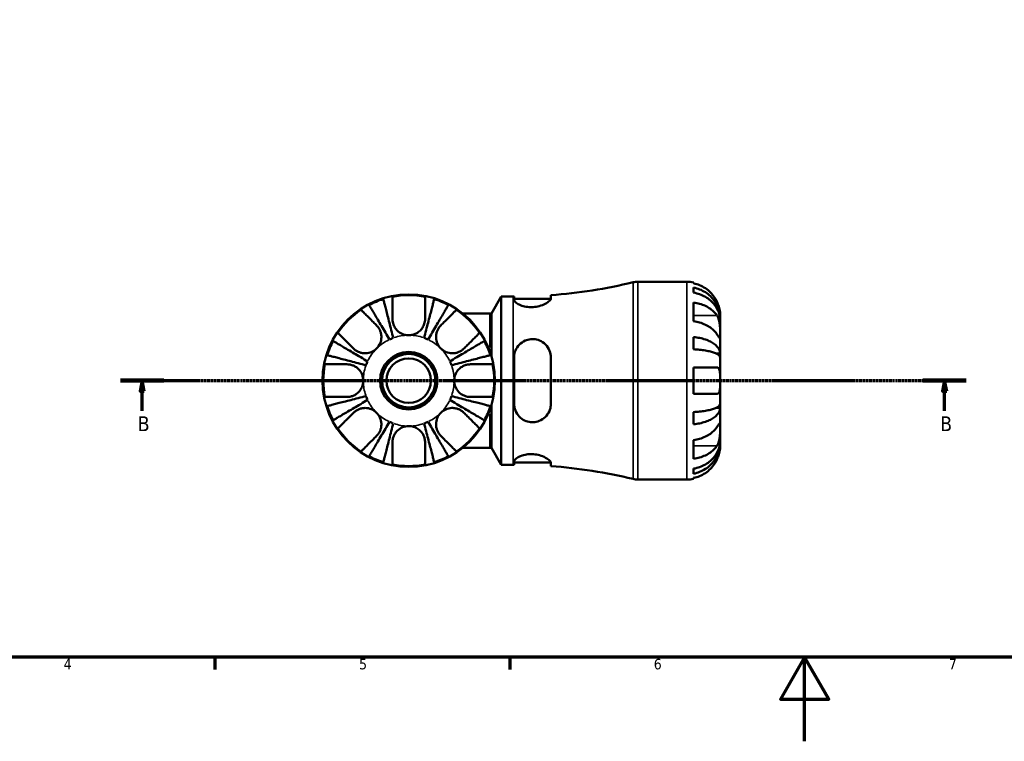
# Model space of a CAD drawing. Header units: millimetres. Extents: x 0 to 903, y 0 to 678.
# Tile 2 of 9: x 234 to 468, y 0 to 171. Entities that reach past the tile are written whole.
import ezdxf

# ---------------------------------------------------------------- set-up
doc = ezdxf.new("R2010")
doc.units = ezdxf.units.MM
doc.linetypes.add('CHAIN', pattern=[0.7087, 0.4724, -0.0591, 0.1181, -0.0591])
for name, color, linetype, lineweight in [('Border (ISO)', 7, 'Continuous', 70), ('Section Line (ISO)', 7, 'CHAIN', 70), ('Visible (ISO)', 7, 'Continuous', 50), ('Visible Narrow (ISO)', 7, 'Continuous', 35)]:
    doc.layers.add(name, color=color, linetype=linetype, lineweight=lineweight)
doc.styles.add('Label Text (ISO)', font='tahoma.ttf')
doc.styles.add('Note Text (ISO)', font='tahoma.ttf')

# ---------------------------------------------------------------- blocks, each defined once
blk = doc.blocks.new('Borders Default Border')
at = {"layer": 'Border (ISO)'}
for p, q in [((280.33, 20), (280.33, 17.1)), ((350.42, 20), (350.42, 17.1))]:
    blk.add_line(p, q, dxfattribs=at)
at = {"layer": 'Border (ISO)', "flags": 128}
for points in [[(20, 20), (20, 574), (821, 574), (821, 20), (20, 20)], [(420.5, 0), (420.5, 20), (414.73, 10), (426.27, 10), (420.5, 20)]]:
    blk.add_lwpolyline(points, dxfattribs=at)
at = {"layer": 'Border (ISO)', "color": 232, "true_color": 0xca0064, "char_height": 2.5, "attachment_point": 7, "style": 'Note Text (ISO)'}
for s, insert in [('4', (244.42, 17.1)), ('5', (314.64, 17.05)), ('6', (384.66, 17.05)), ('7', (454.77, 17.1))]:
    blk.add_mtext(s, dxfattribs=dict(at, insert=insert))
blk = doc.blocks.new('2dTransSection0')
at = {"layer": 'Section Line (ISO)', "linetype": 'CHAIN'}
blk.add_line((257.95, 85.7), (458.92, 85.7), dxfattribs=at)
at = {"layer": 'Section Line (ISO)', "linetype": 'Continuous', "lineweight": 140}
for p, q in [((257.95, 85.7), (268.24, 85.7)), ((448.63, 85.7), (458.92, 85.7))]:
    blk.add_line(p, q, dxfattribs=at)
at = {"layer": 'Section Line (ISO)', "linetype": 'Continuous'}
for p, q in [((263.09, 85.7), (262.59, 83.2)), ((263.09, 83.2), (263.09, 85.7)), ((263.59, 83.2), (263.09, 85.7)), ((453.78, 85.7), (453.28, 83.2)), ((453.78, 83.2), (453.78, 85.7)), ((454.28, 83.2), (453.78, 85.7)), ((262.59, 83.2), (263.59, 83.2)), ((263.09, 78.52), (263.09, 83.2)), ((453.28, 83.2), (454.28, 83.2)), ((453.78, 78.52), (453.78, 83.2))]:
    blk.add_line(p, q, dxfattribs=at)
at = {"layer": 'Section Line (ISO)', "linetype": 'Continuous', "flags": 128}
for points in [[(263.59, 83.2), (263.09, 85.7), (262.59, 83.2), (263.59, 83.2)], [(454.28, 83.2), (453.78, 85.7), (453.28, 83.2), (454.28, 83.2)]]:
    blk.add_lwpolyline(points, dxfattribs=at)
at = {"layer": 'Section Line (ISO)'}
for points in [[(263.59, 83.2), (263.09, 85.7), (262.59, 83.2), (263.59, 83.2)], [(454.28, 83.2), (453.78, 85.7), (453.28, 83.2), (454.28, 83.2)]]:
    blk.add_solid(points, dxfattribs=at)
at = {"layer": 'Section Line (ISO)', "char_height": 3.5, "attachment_point": 7, "style": 'Label Text (ISO)'}
for insert in [(262.02, 73.7), (452.71, 73.7)]:
    blk.add_mtext('B', dxfattribs=dict(at, insert=insert))

msp = doc.modelspace()

# ---------------------------------------------------------------- linework, layer by layer
at = {"layer": 'Visible (ISO)'}
for p, q in [((380.83, 109.198), (392.549, 109.198)), ((394.124, 109.039), (394.124, 108.825)), ((394.124, 107.817), (394.124, 106.609)), ((346.096, 101.688), (348.397, 105.673)), ((348.397, 65.723), (348.397, 105.673)), ((348.397, 105.673), (351.277, 105.673)), ((351.459, 105.673), (351.459, 104.901)), ((360.209, 105.244), (360.209, 106.003)), ((351.459, 105.173), (360.203, 105.173)), ((394.124, 104.279), (394.124, 99.824)), ((345.664, 101.688), (339.253, 101.688)), ((345.664, 101.688), (346.096, 101.688)), ((346.096, 91.466), (346.096, 101.688)), ((400.424, 100.317), (400.424, 101.323)), ((400.424, 100.317), (400.412, 100.317)), ((400.424, 99.935), (400.424, 100.317)), ((400.424, 96.746), (400.424, 99.935)), ((394.124, 96.067), (394.124, 93.152)), ((400.424, 92.136), (400.424, 96.746)), ((400.424, 92.136), (399.516, 92.136)), ((400.424, 91.212), (400.424, 92.136)), ((351.459, 91.198), (351.459, 80.198)), ((360.209, 80.198), (360.209, 91.198)), ((400.424, 85.698), (400.424, 91.212)), ((394.124, 88.848), (394.124, 82.548)), ((400.424, 80.183), (400.424, 85.698)), ((346.096, 69.708), (346.096, 79.93)), ((400.424, 79.26), (400.424, 80.183)), ((394.124, 78.244), (394.124, 75.328)), ((400.424, 79.26), (399.516, 79.26)), ((400.424, 74.649), (400.424, 79.26)), ((400.424, 71.461), (400.424, 74.649)), ((394.124, 71.572), (394.124, 67.117)), ((400.424, 71.078), (400.412, 71.078)), ((400.424, 71.078), (400.424, 71.461)), ((400.424, 70.073), (400.424, 71.078)), ((339.253, 69.708), (345.664, 69.708)), ((345.664, 69.708), (346.096, 69.708)), ((346.096, 69.708), (348.397, 65.723)), ((348.397, 65.723), (351.277, 65.723)), ((351.459, 66.495), (351.459, 65.723)), ((351.459, 66.223), (360.203, 66.223)), ((360.209, 65.393), (360.209, 66.152)), ((394.124, 64.787), (394.124, 63.579)), ((380.83, 62.198), (392.549, 62.198)), ((394.124, 62.57), (394.124, 62.357))]:
    msp.add_line(p, q, dxfattribs=at)
for radius in [20.5, 6.82, 6.35, 5.292]:
    msp.add_circle((326.424, 85.698), radius, dxfattribs=at)
for centre, radius, start, end in [((351.277, 226.623), 120.95, 274.2353, 283.60366), ((380.83, 104.498), 4.7, 90, 103.60366), ((392.549, 101.323), 7.875, 78.46304, 90), ((326.424, 85.698), 20.304, 78.97749, 101.02251), ((351.277, 226.623), 120.95, 270, 270.08645), ((326.424, 85.698), 20.304, 107.33895, 117.66105), ((326.424, 85.698), 20.304, 62.33895, 72.66105), ((326.424, 85.698), 20.304, 123.97749, 146.02251), ((326.424, 85.698), 20.304, 33.97749, 56.02251), ((326.424, 85.698), 20.304, 152.33895, 162.66105), ((326.424, 85.698), 10.795, 109.84524, 115.15476), ((326.424, 85.698), 10.795, 64.84524, 70.15476), ((326.424, 85.698), 20.304, 17.33895, 27.66105), ((326.424, 85.698), 20.304, 168.97749, 191.02251), ((326.424, 85.698), 10.795, 154.84524, 160.15476), ((326.424, 85.698), 10.795, 19.84524, 25.15476), ((326.424, 85.698), 20.304, 348.97749, 11.02251), ((326.424, 85.698), 10.795, 199.84524, 205.15476), ((326.424, 85.698), 10.795, 334.84524, 340.15476), ((326.424, 85.698), 20.304, 197.33895, 207.66105), ((326.424, 85.698), 20.304, 332.33895, 342.66105), ((326.424, 85.698), 10.795, 244.84524, 250.15476), ((326.424, 85.698), 10.795, 289.84524, 295.15476), ((326.424, 85.698), 20.304, 213.97749, 236.02251), ((326.424, 85.698), 20.304, 303.97749, 326.02251), ((326.424, 85.698), 20.304, 242.33895, 252.66105), ((326.424, 85.698), 20.304, 258.97749, 281.02251), ((326.424, 85.698), 20.304, 287.33895, 297.66105), ((351.277, -55.228), 120.95, 89.91355, 90), ((351.277, -55.228), 120.95, 76.39634, 85.7647), ((380.83, 66.898), 4.7, 256.39634, 270), ((392.549, 70.073), 7.875, 270, 281.53696)]:
    msp.add_arc(centre, radius, start, end, dxfattribs=at)
for points, knots in [([(399.647, 104.473), (399.489, 104.806), (399.3, 105.143), (398.792, 105.909), (398.449, 106.323), (397.76, 107.016), (397.352, 107.359), (396.471, 107.95), (396, 108.199), (395.117, 108.567), (394.626, 108.722), (394.124, 108.825)], [3.89239507, 3.89239507, 3.89239507, 3.89239507, 3.99831093, 3.99831093, 4.14541915, 4.14541915, 4.2913159, 4.2913159, 4.43721264, 4.43721264, 4.57824766, 4.57824766, 4.57824766, 4.57824766]), ([(394.124, 107.817), (394.629, 107.716), (395.123, 107.566), (396.009, 107.21), (396.48, 106.97), (397.361, 106.4), (397.77, 106.069), (398.458, 105.402), (398.8, 105.004), (399.389, 104.149), (399.637, 103.69), (400.01, 102.817), (400.169, 102.321), (400.376, 101.308), (400.424, 100.791), (400.424, 100.317)], [0.1494024, 0.1494024, 0.1494024, 0.1494024, 0.2912498, 0.2912498, 0.4370651, 0.4370651, 0.5828803, 0.5828803, 0.7290354, 0.7290354, 0.8751905, 0.8751905, 1.0219149, 1.0219149, 1.1686392, 1.1686392, 1.1686392, 1.1686392]), ([(322.542, 100.375), (322.542, 100.742), (322.542, 101.111), (322.542, 102.021), (322.542, 102.538), (322.542, 103.398), (322.542, 103.821), (322.542, 104.552), (322.542, 104.859), (322.542, 105.31), (322.542, 105.5), (322.542, 105.627)], [6.37895016, 6.37895016, 6.37895016, 6.37895016, 6.49535911, 6.49535911, 6.6785556, 6.6785556, 6.85816311, 6.85816311, 7.03777061, 7.03777061, 7.20955598, 7.20955598, 7.20955598, 7.20955598]), ([(330.306, 105.627), (330.306, 105.498), (330.306, 105.303), (330.306, 104.842), (330.306, 104.529), (330.306, 103.786), (330.306, 103.356), (330.306, 102.49), (330.306, 101.975), (330.306, 101.081), (330.306, 100.728), (330.306, 100.375)], [2.64875825, 2.64875825, 2.64875825, 2.64875825, 2.8237044, 2.8237044, 3.00497083, 3.00497083, 3.18623726, 3.18623726, 3.3678493, 3.3678493, 3.47934195, 3.47934195, 3.47934195, 3.47934195]), ([(400.424, 99.935), (400.424, 100.356), (400.376, 100.816), (400.169, 101.718), (400.01, 102.159), (399.637, 102.936), (399.389, 103.344), (398.8, 104.106), (398.458, 104.46), (397.77, 105.053), (397.361, 105.348), (396.48, 105.856), (396.009, 106.069), (395.123, 106.386), (394.629, 106.52), (394.124, 106.609)], [3.5133937, 3.5133937, 3.5133937, 3.5133937, 3.6601181, 3.6601181, 3.8068425, 3.8068425, 3.9529976, 3.9529976, 4.0991526, 4.0991526, 4.2449679, 4.2449679, 4.3907831, 4.3907831, 4.5326305, 4.5326305, 4.5326305, 4.5326305]), ([(321.836, 95.469), (321.531, 95.987), (321.197, 96.553), (320.544, 97.662), (320.225, 98.204), (319.661, 99.161), (319.366, 99.663), (318.814, 100.6), (318.557, 101.035), (318.127, 101.765), (317.913, 102.128), (317.545, 102.753), (317.39, 103.016), (317.16, 103.406), (317.063, 103.571), (316.999, 103.681)], [4.3645979, 4.3645979, 4.3645979, 4.3645979, 4.5450303, 4.5450303, 4.7254627, 4.7254627, 4.9053549, 4.9053549, 5.0852471, 5.0852471, 5.2649061, 5.2649061, 5.444565, 5.444565, 5.6195458, 5.6195458, 5.6195458, 5.6195458]), ([(320.373, 105.079), (320.405, 104.956), (320.453, 104.77), (320.567, 104.332), (320.643, 104.037), (320.825, 103.334), (320.93, 102.926), (321.142, 102.106), (321.269, 101.617), (321.541, 100.564), (321.687, 100), (321.965, 98.925), (322.123, 98.316), (322.445, 97.07), (322.609, 96.434), (322.76, 95.852)], [0.1841181, 0.1841181, 0.1841181, 0.1841181, 0.3590988, 0.3590988, 0.5387578, 0.5387578, 0.7184167, 0.7184167, 0.8983089, 0.8983089, 1.0782011, 1.0782011, 1.2586335, 1.2586335, 1.4390659, 1.4390659, 1.4390659, 1.4390659]), ([(330.089, 95.852), (330.24, 96.434), (330.404, 97.07), (330.726, 98.316), (330.884, 98.925), (331.162, 100), (331.308, 100.564), (331.58, 101.617), (331.707, 102.106), (331.919, 102.926), (332.024, 103.334), (332.206, 104.037), (332.282, 104.332), (332.396, 104.77), (332.444, 104.956), (332.475, 105.079)], [4.3645979, 4.3645979, 4.3645979, 4.3645979, 4.5450303, 4.5450303, 4.7254627, 4.7254627, 4.9053549, 4.9053549, 5.0852471, 5.0852471, 5.2649061, 5.2649061, 5.444565, 5.444565, 5.6195458, 5.6195458, 5.6195458, 5.6195458]), ([(335.85, 103.681), (335.786, 103.571), (335.688, 103.406), (335.459, 103.016), (335.304, 102.753), (334.935, 102.128), (334.722, 101.765), (334.292, 101.035), (334.035, 100.6), (333.483, 99.663), (333.187, 99.161), (332.624, 98.204), (332.305, 97.662), (331.652, 96.553), (331.318, 95.987), (331.013, 95.469)], [0.1841181, 0.1841181, 0.1841181, 0.1841181, 0.3590988, 0.3590988, 0.5387578, 0.5387578, 0.7184167, 0.7184167, 0.8983089, 0.8983089, 1.0782011, 1.0782011, 1.2586335, 1.2586335, 1.4390659, 1.4390659, 1.4390659, 1.4390659]), ([(360.209, 105.244), (360.209, 105.206), (360.203, 105.166), (360.148, 104.982), (360.035, 104.821), (359.627, 104.425), (359.285, 104.184), (358.446, 103.745), (357.955, 103.547), (356.968, 103.284), (356.5, 103.203), (355.565, 103.139), (355.115, 103.151), (354.189, 103.262), (353.732, 103.37), (352.861, 103.664), (352.467, 103.858), (351.843, 104.266), (351.623, 104.481), (351.481, 104.754), (351.459, 104.83), (351.459, 104.901)], [-1.5353652, -1.5353652, -1.5353652, -1.5353652, -1.4928434, -1.4928434, -1.3491911, -1.3491911, -1.158656, -1.158656, -0.9764077, -0.9764077, -0.830815, -0.830815, -0.6943969, -0.6943969, -0.540069, -0.540069, -0.362526, -0.362526, -0.1742595, -0.1742595, -0.0964814, -0.0964814, -0.0964814, -0.0964814]), ([(394.124, 104.279), (394.626, 104.206), (395.117, 104.096), (396, 103.836), (396.471, 103.66), (397.352, 103.242), (397.76, 102.999), (398.449, 102.51), (398.792, 102.217), (399.3, 101.675), (399.489, 101.437), (399.647, 101.201)], [0.14941001, 0.14941001, 0.14941001, 0.14941001, 0.29044502, 0.29044502, 0.43634177, 0.43634177, 0.58223851, 0.58223851, 0.72934673, 0.72934673, 0.83526259, 0.83526259, 0.83526259, 0.83526259]), ([(400.424, 101.323), (400.424, 101.323), (400.425, 101.346), (400.423, 101.44), (400.422, 101.514), (400.408, 101.783), (400.388, 102.026), (400.303, 102.537), (400.253, 102.773), (400.135, 103.211), (400.076, 103.402), (399.94, 103.791), (399.862, 103.989), (399.735, 104.282), (399.692, 104.378), (399.647, 104.473)], [-2.17667965, -2.17667965, -2.17667965, -2.17667965, -2.11086653, -2.11086653, -2.04055216, -2.04055216, -1.91738302, -1.91738302, -1.82942275, -1.82942275, -1.76558177, -1.76558177, -1.70117883, -1.70117883, -1.66961913, -1.66961913, -1.66961913, -1.66961913]), ([(315.077, 102.535), (315.169, 102.443), (315.306, 102.306), (315.633, 101.98), (315.854, 101.759), (316.379, 101.233), (316.683, 100.929), (317.296, 100.317), (317.66, 99.952), (318.292, 99.321), (318.542, 99.07), (318.791, 98.821)], [2.64875825, 2.64875825, 2.64875825, 2.64875825, 2.8237044, 2.8237044, 3.00497083, 3.00497083, 3.18623726, 3.18623726, 3.3678493, 3.3678493, 3.47934195, 3.47934195, 3.47934195, 3.47934195]), ([(334.058, 98.821), (334.307, 99.07), (334.557, 99.321), (335.189, 99.952), (335.553, 100.317), (336.166, 100.929), (336.47, 101.233), (336.995, 101.759), (337.216, 101.98), (337.542, 102.306), (337.68, 102.443), (337.772, 102.535)], [6.37891151, 6.37891151, 6.37891151, 6.37891151, 6.49040416, 6.49040416, 6.6720162, 6.6720162, 6.85328263, 6.85328263, 7.03454906, 7.03454906, 7.20949521, 7.20949521, 7.20949521, 7.20949521]), ([(399.647, 101.201), (399.704, 101.115), (399.76, 101.023), (399.896, 100.768), (399.972, 100.596), (400.107, 100.223), (400.165, 100.022), (400.279, 99.523), (400.326, 99.222), (400.397, 98.526), (400.413, 98.138), (400.426, 97.39), (400.424, 97.041), (400.424, 96.746)], [-0.50766593, -0.50766593, -0.50766593, -0.50766593, -0.46718991, -0.46718991, -0.40200215, -0.40200215, -0.33506637, -0.33506637, -0.24300458, -0.24300458, -0.12488859, -0.12488859, 0, 0, 0, 0]), ([(318.791, 98.821), (318.952, 98.66), (319.101, 98.483), (319.376, 98.087), (319.5, 97.866), (319.697, 97.416), (319.773, 97.19), (319.898, 96.651), (319.933, 96.336), (319.92, 95.529), (319.821, 95.046), (319.439, 94.122), (319.153, 93.693), (318.791, 93.331)], [-0.62743814, -0.62743814, -0.62743814, -0.62743814, -0.55156328, -0.55156328, -0.47104973, -0.47104973, -0.397167, -0.397167, -0.30072801, -0.30072801, -0.15339046, -0.15339046, 0, 0, 0, 0]), ([(326.424, 96.493), (326.269, 96.493), (326.113, 96.502), (325.449, 96.583), (324.958, 96.744), (324.166, 97.192), (323.853, 97.44), (323.354, 97.976), (323.16, 98.249), (322.822, 98.879), (322.695, 99.235), (322.568, 99.857), (322.542, 100.118), (322.542, 100.375)], [0, 0, 0, 0, 0.04677309, 0.04677309, 0.20055643, 0.20055643, 0.32046036, 0.32046036, 0.42288719, 0.42288719, 0.54206847, 0.54206847, 0.62815659, 0.62815659, 0.62815659, 0.62815659]), ([(330.306, 100.375), (330.306, 99.983), (330.247, 99.583), (330.016, 98.863), (329.867, 98.546), (329.486, 97.964), (329.262, 97.703), (328.682, 97.188), (328.315, 96.957), (327.444, 96.594), (326.937, 96.493), (326.424, 96.493)], [-0.62849365, -0.62849365, -0.62849365, -0.62849365, -0.49730448, -0.49730448, -0.38814674, -0.38814674, -0.28361381, -0.28361381, -0.15381188, -0.15381188, 0, 0, 0, 0]), ([(334.058, 93.331), (333.724, 93.665), (333.454, 94.057), (333.054, 94.948), (332.94, 95.443), (332.912, 96.272), (332.942, 96.597), (333.064, 97.15), (333.139, 97.381), (333.331, 97.831), (333.45, 98.048), (333.727, 98.458), (333.886, 98.649), (334.058, 98.821)], [0, 0, 0, 0, 0.14175665, 0.14175665, 0.29344589, 0.29344589, 0.39264217, 0.39264217, 0.46789186, 0.46789186, 0.54684747, 0.54684747, 0.62842512, 0.62842512, 0.62842512, 0.62842512]), ([(399.647, 96.746), (399.489, 96.982), (399.3, 97.22), (398.792, 97.762), (398.449, 98.055), (397.76, 98.545), (397.352, 98.787), (396.471, 99.205), (396, 99.381), (395.117, 99.641), (394.626, 99.751), (394.124, 99.824)], [3.89239507, 3.89239507, 3.89239507, 3.89239507, 3.99831093, 3.99831093, 4.14541915, 4.14541915, 4.2913159, 4.2913159, 4.43721264, 4.43721264, 4.57824766, 4.57824766, 4.57824766, 4.57824766]), ([(313.301, 93.331), (313.052, 93.581), (312.802, 93.831), (312.17, 94.462), (311.806, 94.827), (311.193, 95.439), (310.889, 95.743), (310.364, 96.269), (310.143, 96.49), (309.816, 96.816), (309.679, 96.953), (309.587, 97.045)], [6.37891151, 6.37891151, 6.37891151, 6.37891151, 6.49040416, 6.49040416, 6.6720162, 6.6720162, 6.85328263, 6.85328263, 7.03454906, 7.03454906, 7.20949521, 7.20949521, 7.20949521, 7.20949521]), ([(343.262, 97.045), (343.172, 96.955), (343.037, 96.821), (342.718, 96.502), (342.501, 96.285), (341.985, 95.768), (341.685, 95.469), (341.077, 94.861), (340.712, 94.495), (340.068, 93.852), (339.807, 93.591), (339.548, 93.331)], [2.64869504, 2.64869504, 2.64869504, 2.64869504, 2.8204804, 2.8204804, 3.00008791, 3.00008791, 3.17969541, 3.17969541, 3.36289191, 3.36289191, 3.47930085, 3.47930085, 3.47930085, 3.47930085]), ([(394.124, 96.067), (394.629, 96.015), (395.123, 95.936), (396.009, 95.75), (396.48, 95.624), (397.361, 95.325), (397.77, 95.151), (398.458, 94.802), (398.8, 94.593), (399.389, 94.145), (399.637, 93.904), (400.01, 93.446), (400.169, 93.186), (400.376, 92.655), (400.424, 92.384), (400.424, 92.136)], [0.1494024, 0.1494024, 0.1494024, 0.1494024, 0.2912498, 0.2912498, 0.4370651, 0.4370651, 0.5828803, 0.5828803, 0.7290354, 0.7290354, 0.8751905, 0.8751905, 1.0219149, 1.0219149, 1.1686392, 1.1686392, 1.1686392, 1.1686392]), ([(400.424, 96.746), (400.424, 96.591), (400.425, 96.452), (400.423, 96.204), (400.422, 96.098), (400.409, 95.9), (400.394, 95.835), (400.329, 95.816), (400.282, 95.854), (400.165, 95.995), (400.107, 96.074), (399.972, 96.266), (399.896, 96.376), (399.76, 96.578), (399.705, 96.66), (399.647, 96.746)], [0, 0, 0, 0, 0.06608139, 0.06608139, 0.13667451, 0.13667451, 0.23873403, 0.23873403, 0.33457773, 0.33457773, 0.40157847, 0.40157847, 0.46685307, 0.46685307, 0.50745344, 0.50745344, 0.50745344, 0.50745344]), ([(308.441, 95.124), (308.551, 95.059), (308.716, 94.962), (309.106, 94.732), (309.369, 94.577), (309.994, 94.209), (310.357, 93.995), (311.087, 93.565), (311.523, 93.309), (312.46, 92.757), (312.962, 92.461), (313.918, 91.898), (314.46, 91.578), (315.569, 90.925), (316.135, 90.592), (316.653, 90.286)], [0.1841181, 0.1841181, 0.1841181, 0.1841181, 0.3590988, 0.3590988, 0.5387578, 0.5387578, 0.7184167, 0.7184167, 0.8983089, 0.8983089, 1.0782011, 1.0782011, 1.2586335, 1.2586335, 1.4390659, 1.4390659, 1.4390659, 1.4390659]), ([(336.196, 90.286), (336.714, 90.592), (337.28, 90.925), (338.388, 91.578), (338.931, 91.898), (339.887, 92.461), (340.389, 92.757), (341.326, 93.309), (341.762, 93.565), (342.492, 93.995), (342.855, 94.209), (343.48, 94.577), (343.743, 94.732), (344.133, 94.962), (344.298, 95.059), (344.408, 95.124)], [4.3645979, 4.3645979, 4.3645979, 4.3645979, 4.5450303, 4.5450303, 4.7254627, 4.7254627, 4.9053549, 4.9053549, 5.0852471, 5.0852471, 5.2649061, 5.2649061, 5.444565, 5.444565, 5.6195458, 5.6195458, 5.6195458, 5.6195458]), ([(351.459, 91.198), (351.459, 91.309), (351.464, 91.421), (351.507, 91.983), (351.611, 92.423), (351.993, 93.37), (352.312, 93.857), (353.102, 94.658), (353.562, 94.979), (354.504, 95.391), (354.957, 95.51), (355.883, 95.597), (356.338, 95.567), (357.302, 95.354), (357.789, 95.146), (358.737, 94.528), (359.172, 94.091), (359.817, 93.1), (360.036, 92.553), (360.186, 91.718), (360.209, 91.459), (360.209, 91.198)], [-1.5271124, -1.5271124, -1.5271124, -1.5271124, -1.4922538, -1.4922538, -1.3502743, -1.3502743, -1.1674106, -1.1674106, -0.9943669, -0.9943669, -0.8527094, -0.8527094, -0.714832, -0.714832, -0.5515178, -0.5515178, -0.3564793, -0.3564793, -0.1702041, -0.1702041, -0.0884415, -0.0884415, -0.0884415, -0.0884415]), ([(316.271, 89.363), (315.688, 89.513), (315.052, 89.678), (313.807, 90), (313.197, 90.157), (312.123, 90.435), (311.559, 90.581), (310.506, 90.853), (310.017, 90.98), (309.196, 91.192), (308.788, 91.298), (308.086, 91.479), (307.79, 91.556), (307.352, 91.669), (307.166, 91.717), (307.043, 91.749)], [4.3646641, 4.3646641, 4.3646641, 4.3646641, 4.5450965, 4.5450965, 4.7255289, 4.7255289, 4.9054211, 4.9054211, 5.0853133, 5.0853133, 5.2649722, 5.2649722, 5.4446312, 5.4446312, 5.6196119, 5.6196119, 5.6196119, 5.6196119]), ([(318.791, 93.331), (318.457, 92.997), (318.065, 92.727), (317.174, 92.327), (316.679, 92.213), (315.85, 92.185), (315.525, 92.216), (314.972, 92.338), (314.741, 92.412), (314.291, 92.604), (314.074, 92.723), (313.664, 93.001), (313.473, 93.159), (313.301, 93.331)], [0, 0, 0, 0, 0.14175665, 0.14175665, 0.29344589, 0.29344589, 0.39264217, 0.39264217, 0.46789186, 0.46789186, 0.54684747, 0.54684747, 0.62842512, 0.62842512, 0.62842512, 0.62842512]), ([(339.548, 93.331), (339.387, 93.17), (339.21, 93.022), (338.813, 92.746), (338.593, 92.622), (338.143, 92.425), (337.917, 92.35), (337.378, 92.224), (337.062, 92.19), (336.256, 92.202), (335.773, 92.301), (334.848, 92.683), (334.419, 92.969), (334.058, 93.331)], [-0.62743814, -0.62743814, -0.62743814, -0.62743814, -0.55156328, -0.55156328, -0.47104973, -0.47104973, -0.397167, -0.397167, -0.30072801, -0.30072801, -0.15339046, -0.15339046, 0, 0, 0, 0]), ([(345.806, 91.749), (345.682, 91.717), (345.497, 91.669), (345.059, 91.556), (344.763, 91.479), (344.061, 91.298), (343.653, 91.192), (342.832, 90.98), (342.343, 90.853), (341.29, 90.581), (340.726, 90.435), (339.652, 90.157), (339.042, 90), (337.797, 89.678), (337.161, 89.513), (336.578, 89.363)], [0.1841181, 0.1841181, 0.1841181, 0.1841181, 0.3590988, 0.3590988, 0.5387578, 0.5387578, 0.7184167, 0.7184167, 0.8983089, 0.8983089, 1.0782011, 1.0782011, 1.2586335, 1.2586335, 1.4390659, 1.4390659, 1.4390659, 1.4390659]), ([(400.424, 91.212), (400.424, 91.335), (400.376, 91.468), (400.169, 91.73), (400.01, 91.859), (399.637, 92.085), (399.389, 92.203), (398.8, 92.424), (398.458, 92.527), (397.77, 92.7), (397.361, 92.785), (396.48, 92.933), (396.009, 92.995), (395.123, 93.087), (394.629, 93.126), (394.124, 93.152)], [3.5133937, 3.5133937, 3.5133937, 3.5133937, 3.6601181, 3.6601181, 3.8068425, 3.8068425, 3.9529976, 3.9529976, 4.0991526, 4.0991526, 4.2449679, 4.2449679, 4.3907831, 4.3907831, 4.5326305, 4.5326305, 4.5326305, 4.5326305]), ([(306.495, 89.58), (306.625, 89.58), (306.819, 89.58), (307.281, 89.58), (307.593, 89.58), (308.336, 89.58), (308.766, 89.58), (309.632, 89.58), (310.148, 89.58), (311.041, 89.58), (311.395, 89.58), (311.747, 89.58)], [2.64875825, 2.64875825, 2.64875825, 2.64875825, 2.8237044, 2.8237044, 3.00497083, 3.00497083, 3.18623726, 3.18623726, 3.3678493, 3.3678493, 3.47934195, 3.47934195, 3.47934195, 3.47934195]), ([(311.747, 89.58), (311.92, 89.58), (312.094, 89.568), (312.549, 89.507), (312.828, 89.438), (313.339, 89.248), (313.569, 89.136), (314.054, 88.836), (314.3, 88.64), (314.866, 88.061), (315.142, 87.645), (315.528, 86.715), (315.629, 86.209), (315.629, 85.698)], [-0.6269075, -0.6269075, -0.6269075, -0.6269075, -0.56941095, -0.56941095, -0.47760322, -0.47760322, -0.39807763, -0.39807763, -0.30252742, -0.30252742, -0.15342324, -0.15342324, 0, 0, 0, 0]), ([(337.219, 85.698), (337.219, 86.09), (337.279, 86.48), (337.52, 87.253), (337.708, 87.629), (338.178, 88.281), (338.448, 88.557), (338.967, 88.952), (339.198, 89.091), (339.678, 89.319), (339.926, 89.407), (340.486, 89.544), (340.796, 89.58), (341.101, 89.58)], [-2.67517837, -2.67517837, -2.67517837, -2.67517837, -2.55746327, -2.55746327, -2.43196851, -2.43196851, -2.31538707, -2.31538707, -2.2323163, -2.2323163, -2.14907164, -2.14907164, -2.04668168, -2.04668168, -2.04668168, -2.04668168]), ([(341.101, 89.58), (341.454, 89.58), (341.808, 89.58), (342.701, 89.58), (343.217, 89.58), (344.082, 89.58), (344.513, 89.58), (345.256, 89.58), (345.568, 89.58), (346.03, 89.58), (346.224, 89.58), (346.354, 89.58)], [6.37891151, 6.37891151, 6.37891151, 6.37891151, 6.49040416, 6.49040416, 6.6720162, 6.6720162, 6.85328263, 6.85328263, 7.03454906, 7.03454906, 7.20949521, 7.20949521, 7.20949521, 7.20949521]), ([(394.124, 88.848), (394.626, 88.848), (395.117, 88.848), (396, 88.848), (396.471, 88.848), (397.352, 88.848), (397.76, 88.848), (398.449, 88.848), (398.792, 88.848), (399.3, 88.848), (399.489, 88.848), (399.647, 88.848)], [0.14941001, 0.14941001, 0.14941001, 0.14941001, 0.29044502, 0.29044502, 0.43634177, 0.43634177, 0.58223851, 0.58223851, 0.72934673, 0.72934673, 0.83526259, 0.83526259, 0.83526259, 0.83526259]), ([(399.647, 88.848), (399.653, 88.848), (399.658, 88.848), (399.743, 88.846), (399.817, 88.83), (399.944, 88.773), (399.998, 88.736), (400.106, 88.629), (400.158, 88.554), (400.275, 88.309), (400.326, 88.11), (400.398, 87.592), (400.413, 87.267), (400.426, 86.526), (400.424, 86.114), (400.424, 85.698)], [-0.51072287, -0.51072287, -0.51072287, -0.51072287, -0.50653573, -0.50653573, -0.4498196, -0.4498196, -0.40070764, -0.40070764, -0.34173664, -0.34173664, -0.24159774, -0.24159774, -0.12498377, -0.12498377, 0, 0, 0, 0]), ([(315.629, 85.698), (315.629, 85.305), (315.57, 84.916), (315.329, 84.142), (315.141, 83.767), (314.671, 83.115), (314.401, 82.839), (313.881, 82.444), (313.651, 82.304), (313.17, 82.076), (312.923, 81.989), (312.363, 81.852), (312.053, 81.816), (311.747, 81.816)], [-2.67517837, -2.67517837, -2.67517837, -2.67517837, -2.55746327, -2.55746327, -2.43196851, -2.43196851, -2.31538707, -2.31538707, -2.2323163, -2.2323163, -2.14907164, -2.14907164, -2.04668168, -2.04668168, -2.04668168, -2.04668168]), ([(341.101, 81.816), (340.929, 81.816), (340.754, 81.827), (340.3, 81.889), (340.021, 81.958), (339.51, 82.148), (339.28, 82.26), (338.795, 82.56), (338.549, 82.756), (337.983, 83.334), (337.707, 83.751), (337.32, 84.68), (337.219, 85.186), (337.219, 85.698)], [-0.6269075, -0.6269075, -0.6269075, -0.6269075, -0.56941095, -0.56941095, -0.47760322, -0.47760322, -0.39807763, -0.39807763, -0.30252742, -0.30252742, -0.15342324, -0.15342324, 0, 0, 0, 0]), ([(400.424, 85.698), (400.424, 85.447), (400.425, 85.198), (400.423, 84.687), (400.42, 84.429), (400.398, 83.832), (400.371, 83.52), (400.273, 83.093), (400.22, 82.95), (400.106, 82.767), (400.055, 82.709), (399.945, 82.622), (399.887, 82.592), (399.768, 82.556), (399.709, 82.548), (399.647, 82.548)], [0, 0, 0, 0, 0.07514839, 0.07514839, 0.15775683, 0.15775683, 0.27887104, 0.27887104, 0.36056434, 0.36056434, 0.41315921, 0.41315921, 0.46174689, 0.46174689, 0.50485698, 0.50485698, 0.50485698, 0.50485698]), ([(307.043, 79.647), (307.166, 79.679), (307.352, 79.727), (307.79, 79.84), (308.086, 79.916), (308.788, 80.098), (309.196, 80.203), (310.017, 80.416), (310.506, 80.542), (311.559, 80.815), (312.123, 80.96), (313.197, 81.238), (313.807, 81.396), (315.052, 81.718), (315.688, 81.883), (316.271, 82.033)], [0.1841181, 0.1841181, 0.1841181, 0.1841181, 0.3590988, 0.3590988, 0.5387578, 0.5387578, 0.7184167, 0.7184167, 0.8983089, 0.8983089, 1.0782011, 1.0782011, 1.2586335, 1.2586335, 1.4390659, 1.4390659, 1.4390659, 1.4390659]), ([(336.578, 82.033), (337.161, 81.883), (337.797, 81.718), (339.042, 81.396), (339.652, 81.238), (340.726, 80.96), (341.29, 80.815), (342.343, 80.542), (342.832, 80.416), (343.653, 80.203), (344.061, 80.098), (344.763, 79.916), (345.059, 79.84), (345.497, 79.727), (345.682, 79.679), (345.806, 79.647)], [4.3646641, 4.3646641, 4.3646641, 4.3646641, 4.5450965, 4.5450965, 4.7255289, 4.7255289, 4.9054211, 4.9054211, 5.0853133, 5.0853133, 5.2649722, 5.2649722, 5.4446312, 5.4446312, 5.6196119, 5.6196119, 5.6196119, 5.6196119]), ([(399.647, 82.548), (399.489, 82.548), (399.3, 82.548), (398.792, 82.548), (398.449, 82.548), (397.76, 82.548), (397.352, 82.548), (396.471, 82.548), (396, 82.548), (395.117, 82.548), (394.626, 82.548), (394.124, 82.548)], [3.89239507, 3.89239507, 3.89239507, 3.89239507, 3.99831093, 3.99831093, 4.14541915, 4.14541915, 4.2913159, 4.2913159, 4.43721264, 4.43721264, 4.57824766, 4.57824766, 4.57824766, 4.57824766]), ([(311.747, 81.816), (311.38, 81.816), (311.011, 81.816), (310.101, 81.816), (309.584, 81.816), (308.724, 81.816), (308.301, 81.816), (307.571, 81.816), (307.263, 81.816), (306.812, 81.816), (306.622, 81.816), (306.495, 81.816)], [6.37895016, 6.37895016, 6.37895016, 6.37895016, 6.49535911, 6.49535911, 6.6785556, 6.6785556, 6.85816311, 6.85816311, 7.03777061, 7.03777061, 7.20955598, 7.20955598, 7.20955598, 7.20955598]), ([(316.653, 81.109), (316.135, 80.804), (315.569, 80.471), (314.46, 79.818), (313.918, 79.498), (312.962, 78.935), (312.46, 78.639), (311.523, 78.087), (311.087, 77.831), (310.357, 77.4), (309.994, 77.187), (309.369, 76.818), (309.106, 76.664), (308.716, 76.434), (308.551, 76.337), (308.441, 76.272)], [4.3646641, 4.3646641, 4.3646641, 4.3646641, 4.5450965, 4.5450965, 4.7255289, 4.7255289, 4.9054211, 4.9054211, 5.0853133, 5.0853133, 5.2649722, 5.2649722, 5.4446312, 5.4446312, 5.6196119, 5.6196119, 5.6196119, 5.6196119]), ([(344.408, 76.272), (344.298, 76.337), (344.133, 76.434), (343.743, 76.664), (343.48, 76.818), (342.855, 77.187), (342.492, 77.4), (341.762, 77.831), (341.326, 78.087), (340.389, 78.639), (339.887, 78.935), (338.931, 79.498), (338.388, 79.818), (337.28, 80.471), (336.714, 80.804), (336.196, 81.109)], [0.1841181, 0.1841181, 0.1841181, 0.1841181, 0.3590988, 0.3590988, 0.5387578, 0.5387578, 0.7184167, 0.7184167, 0.8983089, 0.8983089, 1.0782011, 1.0782011, 1.2586335, 1.2586335, 1.4390659, 1.4390659, 1.4390659, 1.4390659]), ([(346.354, 81.816), (346.224, 81.816), (346.03, 81.816), (345.568, 81.816), (345.256, 81.816), (344.513, 81.816), (344.082, 81.816), (343.217, 81.816), (342.701, 81.816), (341.808, 81.816), (341.454, 81.816), (341.101, 81.816)], [2.64875825, 2.64875825, 2.64875825, 2.64875825, 2.8237044, 2.8237044, 3.00497083, 3.00497083, 3.18623726, 3.18623726, 3.3678493, 3.3678493, 3.47934195, 3.47934195, 3.47934195, 3.47934195]), ([(360.209, 80.198), (360.209, 80.062), (360.203, 79.926), (360.148, 79.336), (360.035, 78.895), (359.627, 77.937), (359.285, 77.444), (358.446, 76.642), (357.955, 76.326), (356.968, 75.946), (356.5, 75.847), (355.565, 75.808), (355.115, 75.859), (354.189, 76.112), (353.732, 76.329), (352.861, 76.939), (352.467, 77.349), (351.843, 78.312), (351.623, 78.871), (351.481, 79.703), (351.459, 79.95), (351.459, 80.198)], [-1.5353652, -1.5353652, -1.5353652, -1.5353652, -1.4928434, -1.4928434, -1.3491911, -1.3491911, -1.158656, -1.158656, -0.9764077, -0.9764077, -0.830815, -0.830815, -0.6943969, -0.6943969, -0.540069, -0.540069, -0.362526, -0.362526, -0.1742595, -0.1742595, -0.0964814, -0.0964814, -0.0964814, -0.0964814]), ([(394.124, 78.244), (394.629, 78.27), (395.123, 78.309), (396.009, 78.401), (396.48, 78.463), (397.361, 78.61), (397.77, 78.696), (398.458, 78.868), (398.8, 78.971), (399.389, 79.193), (399.637, 79.311), (400.01, 79.537), (400.169, 79.665), (400.376, 79.927), (400.424, 80.061), (400.424, 80.183)], [0.1494024, 0.1494024, 0.1494024, 0.1494024, 0.2912498, 0.2912498, 0.4370651, 0.4370651, 0.5828803, 0.5828803, 0.7290354, 0.7290354, 0.8751905, 0.8751905, 1.0219149, 1.0219149, 1.1686392, 1.1686392, 1.1686392, 1.1686392]), ([(309.587, 74.351), (309.679, 74.442), (309.816, 74.58), (310.143, 74.906), (310.364, 75.127), (310.889, 75.652), (311.193, 75.957), (311.806, 76.569), (312.17, 76.933), (312.802, 77.565), (313.052, 77.815), (313.301, 78.065)], [2.64875825, 2.64875825, 2.64875825, 2.64875825, 2.8237044, 2.8237044, 3.00497083, 3.00497083, 3.18623726, 3.18623726, 3.3678493, 3.3678493, 3.47934195, 3.47934195, 3.47934195, 3.47934195]), ([(313.301, 78.065), (313.462, 78.225), (313.639, 78.374), (314.036, 78.65), (314.256, 78.774), (314.706, 78.971), (314.932, 79.046), (315.471, 79.172), (315.786, 79.206), (316.593, 79.194), (317.076, 79.095), (318.001, 78.712), (318.43, 78.426), (318.791, 78.065)], [-0.62743814, -0.62743814, -0.62743814, -0.62743814, -0.55156328, -0.55156328, -0.47104973, -0.47104973, -0.397167, -0.397167, -0.30072801, -0.30072801, -0.15339046, -0.15339046, 0, 0, 0, 0]), ([(318.791, 78.065), (319.125, 77.73), (319.395, 77.338), (319.795, 76.448), (319.909, 75.953), (319.937, 75.123), (319.907, 74.799), (319.785, 74.245), (319.71, 74.015), (319.518, 73.564), (319.399, 73.347), (319.122, 72.937), (318.963, 72.747), (318.791, 72.575)], [0, 0, 0, 0, 0.14175665, 0.14175665, 0.29344589, 0.29344589, 0.39264217, 0.39264217, 0.46789186, 0.46789186, 0.54684747, 0.54684747, 0.62842512, 0.62842512, 0.62842512, 0.62842512]), ([(334.058, 72.575), (333.897, 72.735), (333.748, 72.912), (333.473, 73.309), (333.349, 73.529), (333.152, 73.979), (333.076, 74.205), (332.951, 74.745), (332.916, 75.06), (332.929, 75.866), (333.028, 76.349), (333.41, 77.274), (333.696, 77.703), (334.058, 78.065)], [-0.62743814, -0.62743814, -0.62743814, -0.62743814, -0.55156328, -0.55156328, -0.47104973, -0.47104973, -0.397167, -0.397167, -0.30072801, -0.30072801, -0.15339046, -0.15339046, 0, 0, 0, 0]), ([(334.058, 78.065), (334.392, 78.399), (334.784, 78.669), (335.675, 79.068), (336.17, 79.182), (336.999, 79.21), (337.323, 79.18), (337.877, 79.058), (338.107, 78.984), (338.558, 78.791), (338.775, 78.672), (339.185, 78.395), (339.376, 78.237), (339.548, 78.065)], [0, 0, 0, 0, 0.14175665, 0.14175665, 0.29344589, 0.29344589, 0.39264217, 0.39264217, 0.46789186, 0.46789186, 0.54684747, 0.54684747, 0.62842512, 0.62842512, 0.62842512, 0.62842512]), ([(339.548, 78.065), (339.807, 77.805), (340.068, 77.544), (340.712, 76.901), (341.077, 76.535), (341.685, 75.927), (341.985, 75.628), (342.501, 75.111), (342.718, 74.894), (343.037, 74.575), (343.172, 74.44), (343.262, 74.351)], [6.37895016, 6.37895016, 6.37895016, 6.37895016, 6.49535911, 6.49535911, 6.6785556, 6.6785556, 6.85816311, 6.85816311, 7.03777061, 7.03777061, 7.20955598, 7.20955598, 7.20955598, 7.20955598]), ([(400.424, 79.26), (400.424, 79.011), (400.376, 78.74), (400.169, 78.209), (400.01, 77.949), (399.637, 77.491), (399.389, 77.251), (398.8, 76.802), (398.458, 76.594), (397.77, 76.244), (397.361, 76.071), (396.48, 75.772), (396.009, 75.646), (395.123, 75.46), (394.629, 75.381), (394.124, 75.328)], [3.5133937, 3.5133937, 3.5133937, 3.5133937, 3.6601181, 3.6601181, 3.8068425, 3.8068425, 3.9529976, 3.9529976, 4.0991526, 4.0991526, 4.2449679, 4.2449679, 4.3907831, 4.3907831, 4.5326305, 4.5326305, 4.5326305, 4.5326305]), ([(316.999, 67.714), (317.063, 67.824), (317.16, 67.989), (317.39, 68.379), (317.545, 68.642), (317.913, 69.268), (318.127, 69.63), (318.557, 70.361), (318.814, 70.796), (319.366, 71.733), (319.661, 72.235), (320.225, 73.191), (320.544, 73.734), (321.197, 74.842), (321.531, 75.408), (321.836, 75.927)], [0.1841181, 0.1841181, 0.1841181, 0.1841181, 0.3590988, 0.3590988, 0.5387578, 0.5387578, 0.7184167, 0.7184167, 0.8983089, 0.8983089, 1.0782011, 1.0782011, 1.2586335, 1.2586335, 1.4390659, 1.4390659, 1.4390659, 1.4390659]), ([(322.76, 75.544), (322.609, 74.962), (322.445, 74.326), (322.123, 73.08), (321.965, 72.47), (321.687, 71.396), (321.541, 70.832), (321.269, 69.779), (321.142, 69.29), (320.93, 68.469), (320.825, 68.062), (320.643, 67.359), (320.567, 67.064), (320.453, 66.625), (320.405, 66.44), (320.373, 66.317)], [4.3645979, 4.3645979, 4.3645979, 4.3645979, 4.5450303, 4.5450303, 4.7254627, 4.7254627, 4.9053549, 4.9053549, 5.0852471, 5.0852471, 5.2649061, 5.2649061, 5.444565, 5.444565, 5.6195458, 5.6195458, 5.6195458, 5.6195458]), ([(322.542, 71.021), (322.542, 71.193), (322.554, 71.368), (322.616, 71.822), (322.685, 72.102), (322.875, 72.612), (322.987, 72.843), (323.286, 73.327), (323.482, 73.573), (324.061, 74.14), (324.477, 74.416), (325.407, 74.802), (325.913, 74.903), (326.424, 74.903)], [-0.6269075, -0.6269075, -0.6269075, -0.6269075, -0.56941095, -0.56941095, -0.47760322, -0.47760322, -0.39807763, -0.39807763, -0.30252742, -0.30252742, -0.15342324, -0.15342324, 0, 0, 0, 0]), ([(326.424, 74.903), (326.817, 74.903), (327.207, 74.843), (327.98, 74.602), (328.355, 74.414), (329.007, 73.945), (329.283, 73.675), (329.679, 73.155), (329.818, 72.925), (330.046, 72.444), (330.133, 72.196), (330.27, 71.636), (330.306, 71.326), (330.306, 71.021)], [-2.67517837, -2.67517837, -2.67517837, -2.67517837, -2.55746327, -2.55746327, -2.43196851, -2.43196851, -2.31538707, -2.31538707, -2.2323163, -2.2323163, -2.14907164, -2.14907164, -2.04668168, -2.04668168, -2.04668168, -2.04668168]), ([(332.475, 66.317), (332.444, 66.44), (332.396, 66.625), (332.282, 67.064), (332.206, 67.359), (332.024, 68.062), (331.919, 68.469), (331.707, 69.29), (331.58, 69.779), (331.308, 70.832), (331.162, 71.396), (330.884, 72.47), (330.726, 73.08), (330.404, 74.326), (330.24, 74.962), (330.089, 75.544)], [0.1841181, 0.1841181, 0.1841181, 0.1841181, 0.3590988, 0.3590988, 0.5387578, 0.5387578, 0.7184167, 0.7184167, 0.8983089, 0.8983089, 1.0782011, 1.0782011, 1.2586335, 1.2586335, 1.4390659, 1.4390659, 1.4390659, 1.4390659]), ([(331.013, 75.927), (331.318, 75.408), (331.652, 74.842), (332.305, 73.734), (332.624, 73.191), (333.187, 72.235), (333.483, 71.733), (334.035, 70.796), (334.292, 70.361), (334.722, 69.63), (334.935, 69.268), (335.304, 68.642), (335.459, 68.379), (335.688, 67.989), (335.786, 67.824), (335.85, 67.714)], [4.3645979, 4.3645979, 4.3645979, 4.3645979, 4.5450303, 4.5450303, 4.7254627, 4.7254627, 4.9053549, 4.9053549, 5.0852471, 5.0852471, 5.2649061, 5.2649061, 5.444565, 5.444565, 5.6195458, 5.6195458, 5.6195458, 5.6195458]), ([(399.647, 74.649), (399.704, 74.735), (399.76, 74.818), (399.896, 75.019), (399.972, 75.13), (400.107, 75.321), (400.165, 75.4), (400.279, 75.538), (400.326, 75.577), (400.397, 75.564), (400.413, 75.484), (400.426, 75.177), (400.424, 74.944), (400.424, 74.649)], [-0.50766593, -0.50766593, -0.50766593, -0.50766593, -0.46718991, -0.46718991, -0.40200215, -0.40200215, -0.33506637, -0.33506637, -0.24300458, -0.24300458, -0.12488859, -0.12488859, 0, 0, 0, 0]), ([(318.791, 72.575), (318.531, 72.315), (318.27, 72.054), (317.627, 71.411), (317.262, 71.045), (316.654, 70.437), (316.354, 70.138), (315.838, 69.621), (315.621, 69.404), (315.301, 69.085), (315.167, 68.951), (315.077, 68.861)], [6.37895016, 6.37895016, 6.37895016, 6.37895016, 6.49535911, 6.49535911, 6.6785556, 6.6785556, 6.85816311, 6.85816311, 7.03777061, 7.03777061, 7.20955598, 7.20955598, 7.20955598, 7.20955598]), ([(337.772, 68.861), (337.682, 68.951), (337.547, 69.085), (337.228, 69.404), (337.011, 69.621), (336.495, 70.138), (336.195, 70.437), (335.587, 71.045), (335.222, 71.411), (334.578, 72.054), (334.318, 72.315), (334.058, 72.575)], [2.64869504, 2.64869504, 2.64869504, 2.64869504, 2.8204804, 2.8204804, 3.00008791, 3.00008791, 3.17969541, 3.17969541, 3.36289191, 3.36289191, 3.47930085, 3.47930085, 3.47930085, 3.47930085]), ([(394.124, 71.572), (394.626, 71.645), (395.117, 71.755), (396, 72.014), (396.471, 72.19), (397.352, 72.609), (397.76, 72.851), (398.449, 73.341), (398.792, 73.634), (399.3, 74.176), (399.489, 74.414), (399.647, 74.649)], [0.14941001, 0.14941001, 0.14941001, 0.14941001, 0.29044502, 0.29044502, 0.43634177, 0.43634177, 0.58223851, 0.58223851, 0.72934673, 0.72934673, 0.83526259, 0.83526259, 0.83526259, 0.83526259]), ([(400.424, 74.649), (400.424, 74.494), (400.425, 74.322), (400.423, 73.94), (400.422, 73.729), (400.409, 73.189), (400.394, 72.854), (400.329, 72.198), (400.282, 71.885), (400.165, 71.374), (400.107, 71.173), (399.972, 70.8), (399.896, 70.628), (399.76, 70.373), (399.705, 70.281), (399.647, 70.195)], [0, 0, 0, 0, 0.06608139, 0.06608139, 0.13667451, 0.13667451, 0.23873403, 0.23873403, 0.33457773, 0.33457773, 0.40157847, 0.40157847, 0.46685307, 0.46685307, 0.50745344, 0.50745344, 0.50745344, 0.50745344]), ([(322.542, 65.768), (322.542, 65.896), (322.542, 66.085), (322.542, 66.537), (322.542, 66.844), (322.542, 67.574), (322.542, 67.998), (322.542, 68.858), (322.542, 69.375), (322.542, 70.284), (322.542, 70.653), (322.542, 71.021)], [2.64869504, 2.64869504, 2.64869504, 2.64869504, 2.8204804, 2.8204804, 3.00008791, 3.00008791, 3.17969541, 3.17969541, 3.36289191, 3.36289191, 3.47930085, 3.47930085, 3.47930085, 3.47930085]), ([(330.306, 71.021), (330.306, 70.668), (330.306, 70.314), (330.306, 69.421), (330.306, 68.906), (330.306, 68.04), (330.306, 67.609), (330.306, 66.866), (330.306, 66.554), (330.306, 66.093), (330.306, 65.898), (330.306, 65.768)], [6.37891151, 6.37891151, 6.37891151, 6.37891151, 6.49040416, 6.49040416, 6.6720162, 6.6720162, 6.85328263, 6.85328263, 7.03454906, 7.03454906, 7.20949521, 7.20949521, 7.20949521, 7.20949521]), ([(394.124, 64.787), (394.629, 64.876), (395.123, 65.01), (396.009, 65.326), (396.48, 65.54), (397.361, 66.048), (397.77, 66.342), (398.458, 66.936), (398.8, 67.29), (399.389, 68.051), (399.637, 68.459), (400.01, 69.237), (400.169, 69.678), (400.376, 70.579), (400.424, 71.04), (400.424, 71.461)], [0.1494024, 0.1494024, 0.1494024, 0.1494024, 0.2912498, 0.2912498, 0.4370651, 0.4370651, 0.5828803, 0.5828803, 0.7290354, 0.7290354, 0.8751905, 0.8751905, 1.0219149, 1.0219149, 1.1686392, 1.1686392, 1.1686392, 1.1686392]), ([(400.424, 71.078), (400.424, 70.605), (400.376, 70.088), (400.169, 69.075), (400.01, 68.579), (399.637, 67.705), (399.389, 67.247), (398.8, 66.391), (398.458, 65.994), (397.77, 65.327), (397.361, 64.996), (396.48, 64.425), (396.009, 64.185), (395.123, 63.83), (394.629, 63.679), (394.124, 63.579)], [3.5133937, 3.5133937, 3.5133937, 3.5133937, 3.6601181, 3.6601181, 3.8068425, 3.8068425, 3.9529976, 3.9529976, 4.0991526, 4.0991526, 4.2449679, 4.2449679, 4.3907831, 4.3907831, 4.5326305, 4.5326305, 4.5326305, 4.5326305]), ([(399.647, 70.195), (399.489, 69.959), (399.3, 69.721), (398.792, 69.179), (398.449, 68.886), (397.76, 68.396), (397.352, 68.154), (396.471, 67.736), (396, 67.56), (395.117, 67.3), (394.626, 67.19), (394.124, 67.117)], [3.89239507, 3.89239507, 3.89239507, 3.89239507, 3.99831093, 3.99831093, 4.14541915, 4.14541915, 4.2913159, 4.2913159, 4.43721264, 4.43721264, 4.57824766, 4.57824766, 4.57824766, 4.57824766]), ([(351.459, 66.495), (351.459, 66.527), (351.464, 66.56), (351.507, 66.731), (351.611, 66.883), (351.993, 67.244), (352.312, 67.455), (353.102, 67.825), (353.562, 67.985), (354.504, 68.183), (354.957, 68.236), (355.883, 68.248), (356.338, 68.21), (357.302, 68.041), (357.789, 67.897), (358.737, 67.521), (359.172, 67.28), (359.817, 66.813), (360.036, 66.588), (360.186, 66.305), (360.209, 66.225), (360.209, 66.152)], [-1.5271124, -1.5271124, -1.5271124, -1.5271124, -1.4922538, -1.4922538, -1.3502743, -1.3502743, -1.1674106, -1.1674106, -0.9943669, -0.9943669, -0.8527094, -0.8527094, -0.714832, -0.714832, -0.5515178, -0.5515178, -0.3564793, -0.3564793, -0.1702041, -0.1702041, -0.0884415, -0.0884415, -0.0884415, -0.0884415]), ([(399.647, 66.923), (399.709, 67.054), (399.768, 67.186), (399.904, 67.511), (399.976, 67.704), (400.108, 68.093), (400.165, 68.287), (400.279, 68.736), (400.326, 68.978), (400.398, 69.462), (400.413, 69.679), (400.426, 69.99), (400.424, 70.073), (400.424, 70.073)], [-0.50816407, -0.50816407, -0.50816407, -0.50816407, -0.46460526, -0.46460526, -0.40154747, -0.40154747, -0.3356183, -0.3356183, -0.24286964, -0.24286964, -0.12490659, -0.12490659, 0, 0, 0, 0]), ([(394.124, 62.57), (394.626, 62.674), (395.117, 62.829), (396, 63.197), (396.471, 63.445), (397.352, 64.037), (397.76, 64.38), (398.449, 65.072), (398.792, 65.486), (399.3, 66.253), (399.489, 66.59), (399.647, 66.923)], [0.14941001, 0.14941001, 0.14941001, 0.14941001, 0.29044502, 0.29044502, 0.43634177, 0.43634177, 0.58223851, 0.58223851, 0.72934673, 0.72934673, 0.83526259, 0.83526259, 0.83526259, 0.83526259])]:
    msp.add_open_spline(points, degree=3, knots=knots, dxfattribs=at)
at = {"layer": 'Visible Narrow (ISO)'}
for p, q in [((379.725, 62.617), (379.725, 108.778)), ((380.83, 108.908), (380.83, 62.487)), ((392.549, 62.487), (392.549, 108.908)), ((351.277, 65.969), (351.277, 105.427)), ((345.664, 93.56), (345.664, 101.663)), ((399.371, 101.201), (394.401, 101.201)), ((345.664, 69.733), (345.664, 77.835)), ((399.371, 70.195), (394.401, 70.195))]:
    msp.add_line(p, q, dxfattribs=at)
for start, end in [(90.99226, 108.85298), (71.14702, 89.00774), (116.14702, 134.00774), (45.99226, 63.85298), (135.99226, 153.85298), (26.14702, 44.00774), (161.14702, 179.00774), (0.99226, 18.85298), (180.99226, 198.85298), (341.14702, 359.00774), (206.14702, 224.00774), (315.99226, 333.85298), (225.99226, 243.85298), (296.14702, 314.00774), (251.14702, 269.00774), (270.99226, 288.85298)]:
    msp.add_arc((326.424, 85.698), 10.795, start, end, dxfattribs=at)

# ---------------------------------------------------------------- block references
msp.add_blockref('Borders Default Border', (0, 0))
at = {"layer": 'Section Line (ISO)'}
msp.add_blockref('2dTransSection0', (0, 0), dxfattribs=at)

doc.saveas('drawing.dxf')
